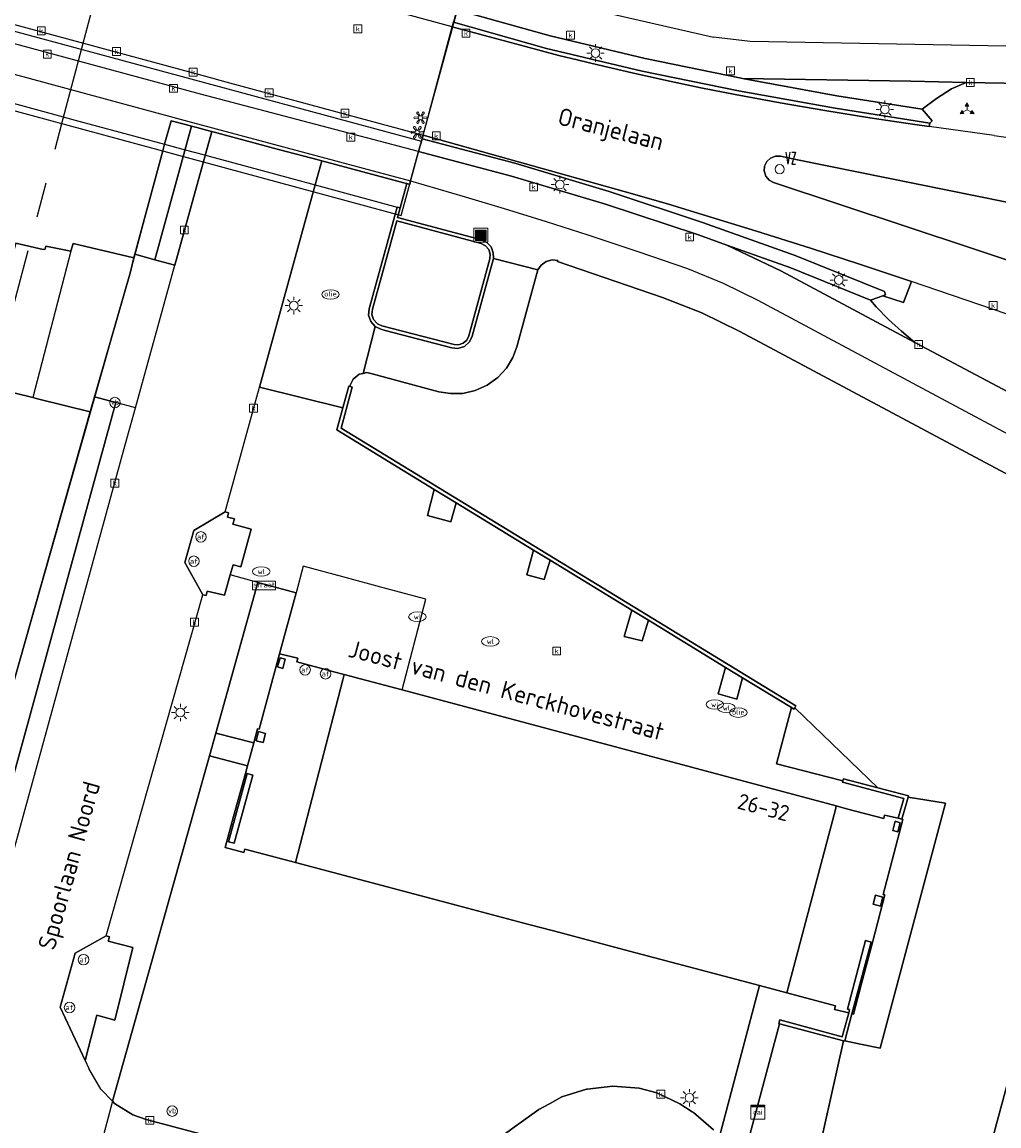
# Model space of a CAD drawing. Header units: metres. Extents: x 197147 to 199131, y 355511 to 356703.
# Tile 36 of 225: x 197454 to 197510, y 355943 to 356006. Entities that reach past the tile are written whole.
import ezdxf
from ezdxf.enums import TextEntityAlignment as Align

# ---------------------------------------------------------------- set-up
doc = ezdxf.new("R2010")
doc.units = ezdxf.units.M
doc.linetypes.add('AM-AS', pattern=[16, 10, -2, 2, -2])
for name, color, linetype in [('B-WE-AM-AS_SPOOR-G', 252, 'AM-AS'), ('B-WE-GK-KADEMUUR-GV', 252, 'Continuous'), ('B-WE-GR-BEPLANTING_CULTUUR_HEESTERS-GV', 252, 'Continuous'), ('B-WE-GR-GRAS-GV', 252, 'Continuous'), ('B-WE-GR-GROENVOORZIENING-GV', 252, 'Continuous'), ('B-WE-IE-MEUBILAIR_WEGMEUBILAIR-GV', 252, 'Continuous'), ('B-WE-IE-MEUBILAIR_WEGMEUBILAIR-S', 252, 'Continuous'), ('B-WE-IE-TERREINAFSCHEIDING_KUNSTMATIG_HEKWERK-G', 252, 'IE-TERREINAFSCHEIDING-KUNSTMATIG'), ('B-WE-IE-TERREINAFSCHEIDING_KUNSTMATIG_MUUR-G', 252, 'IE-TERREINAFSCHEIDING-KUNSTMATIG-DICHT'), ('B-WE-IE-TERREINAFSCHEIDING_KUNSTMATIG_MUUR-GV', 252, 'IE-TERREINAFSCHEIDING-KUNSTMATIG-DICHT'), ('B-WE-KL-DATA_CAI-S', 252, 'Continuous'), ('B-WE-KW-KUNSTWERK-GV', 252, 'Continuous'), ('B-WE-OG-BEBOUWING-GV', 252, 'Continuous'), ('B-WE-OG-BEBOUWING_HUISNUMMER-T18', 252, 'Continuous'), ('B-WE-OG-BEBOUWING_STRAATNAAM-T35', 252, 'Continuous'), ('B-WE-OG-TERREIN_ERF-GV', 252, 'Continuous'), ('B-WE-RI-HWA_KOLK-S', 253, 'Continuous'), ('B-WE-RI-VWA_AFSCHEIDER-S', 253, 'Continuous'), ('B-WE-VH-ONVERHARD-GV', 253, 'Continuous'), ('B-WE-VH-VERHARDING_ASFALT-GV', 253, 'Continuous'), ('B-WE-VH-VERHARDING_BETONSTRAATSTEEN-GV', 253, 'Continuous'), ('B-WE-VH-VERHARDING_GESLOTEN-GV', 253, 'Continuous'), ('B-WE-VH-VERHARDING_HALFVERHARDING-GV', 253, 'Continuous'), ('B-WE-VH-VERHARDING_OPEN-GV', 253, 'Continuous'), ('B-WE-VH-VERHARDING_STRAATBAKSTEEN-GV', 253, 'Continuous'), ('B-WE-VH-VERHARDING_TEGEL-GV', 253, 'Continuous')]:
    doc.layers.add(name, color=color, linetype=linetype)
doc.layers.add('verkeerszuil', color=253, linetype='Continuous', lineweight=0)
doc.styles.add('NLCS-ISO-M-T18', font='NLCS-ISO.ttf', dxfattribs={"height": 1.8})
doc.styles.add('NLCS-ISO-M200-T25', font='NLCS-ISO.ttf')
doc.styles.add('Style-simplex', font='simplex.shx')
doc.linetypes.add('IE-TERREINAFSCHEIDING-KUNSTMATIG', pattern='A,4,[82,NLCS.SHX,S=0.75,R=90,X=0,Y=0],4,-2', length=10)
doc.linetypes.add('IE-TERREINAFSCHEIDING-KUNSTMATIG-DICHT', pattern='A,8,-1,[82,NLCS.SHX,S=0.75,R=90,X=0,Y=0],-1', length=10)

# ---------------------------------------------------------------- blocks, each defined once
blk = doc.blocks.new('BGT-AFVALBAK-SO')
at = {"linetype": 'ByBlock', "lineweight": 18}
h = blk.add_hatch(color=0, dxfattribs=at)
h.dxf.hatch_style = 1
h.paths.add_polyline_path([(-1.5, -1.5), (1.5, -1.5), (1.5, 1.5), (-1.5, 1.5)])
at = {"color": 0, "linetype": 'ByBlock', "lineweight": 18}
for points in [[(-2, -2), (2, -2), (2, 2), (-2, 2)], [(-1.5, -1.5), (1.5, -1.5), (1.5, 1.5), (-1.5, 1.5)]]:
    blk.add_lwpolyline(points, close=True, dxfattribs=at)
blk = doc.blocks.new('BGT-WEGWIJZER-SO')
at = {"linetype": 'ByBlock', "lineweight": 18}
h = blk.add_hatch(color=0, dxfattribs=at)
h.dxf.hatch_style = 1
h.paths.add_polyline_path([(0.5, 1), (0, 2), (-0.5, 1)])
h = blk.add_hatch(color=0, dxfattribs=at)
h.dxf.hatch_style = 1
h.paths.add_polyline_path([(-1.38, -0.22), (-2, -1.15), (-0.88, -1.09)])
h = blk.add_hatch(color=0, dxfattribs=at)
h.dxf.hatch_style = 1
h.paths.add_polyline_path([(1.38, -0.22), (2, -1.15), (0.88, -1.09)])
at = {"color": 0, "linetype": 'ByBlock', "lineweight": 18}
for points in [[(-1.13, -0.65), (0, 0)], [(0, 1), (0, 0)], [(1.13, -0.65), (0, 0)]]:
    blk.add_lwpolyline(points, dxfattribs=at)
for points in [[(0.5, 1), (0, 2), (-0.5, 1)], [(-1.38, -0.22), (-2, -1.15), (-0.88, -1.09)], [(1.38, -0.22), (2, -1.15), (0.88, -1.09)]]:
    blk.add_lwpolyline(points, close=True, dxfattribs=at)
blk = doc.blocks.new('BGT-STRAATNAAMBORD-SO')
at = {"color": 0, "linetype": 'ByBlock', "lineweight": 18}
blk.add_lwpolyline([(-3.25, -1.25), (3.25, -1.25), (3.25, 1.25), (-3.25, 1.25)], close=True, dxfattribs=at)
at = {"color": 0, "linetype": 'ByBlock', "lineweight": 18, "style": 'NLCS-ISO-M-T18'}
blk.add_text('straat', height=1.5, dxfattribs=at).set_placement((0, 0.15), align=Align.MIDDLE_CENTER)
blk = doc.blocks.new('BGT-CAIKAST-SO')
at = {"color": 0, "linetype": 'ByBlock', "lineweight": 18}
for points in [[(-2, 2), (2, 2), (2, 1.68), (-2, 1.68)], [(-2, 1.52), (2, 1.52), (2, -2), (-2, -2)]]:
    blk.add_lwpolyline(points, close=True, dxfattribs=at)
at = {"color": 0, "linetype": 'ByBlock', "lineweight": 18, "style": 'NLCS-ISO-M-T18'}
blk.add_text('cai', height=1.5, dxfattribs=at).set_placement((0, 0), align=Align.MIDDLE_CENTER)
blk = doc.blocks.new('BGT-AFSLUITPAAL-SO')
at = {"color": 0, "linetype": 'ByBlock', "lineweight": 18}
blk.add_circle((0, 0), 1.5, dxfattribs=at)
at = {"color": 0, "linetype": 'ByBlock', "lineweight": 18, "style": 'NLCS-ISO-M-T18'}
blk.add_text('af', height=1.5, dxfattribs=at).set_placement((0, 0), align=Align.MIDDLE_CENTER)
blk = doc.blocks.new('BGT-LICHTMAST-SO')
at = {"color": 0, "linetype": 'ByBlock', "lineweight": 18}
for points in [[(-1.25, 0), (-2, 0)], [(-1.41, 1.41), (-0.88, 0.88)], [(0, 2), (0, 1.25)], [(0.88, 0.88), (1.41, 1.41)], [(2, 0), (1.25, 0)], [(-1.41, -1.41), (-0.88, -0.88)], [(0, -1.25), (0, -2)], [(0.88, -0.88), (1.41, -1.41)]]:
    blk.add_lwpolyline(points, dxfattribs=at)
blk.add_circle((0, 0), 1, dxfattribs=at)
blk = doc.blocks.new('BGT-VERKEERSBORDPAAL-SO')
at = {"color": 0, "linetype": 'ByBlock', "lineweight": 18}
blk.add_circle((0, 0), 1.5, dxfattribs=at)
at = {"color": 0, "linetype": 'ByBlock', "lineweight": 18, "style": 'NLCS-ISO-M-T18'}
blk.add_text('vb', height=1.5, dxfattribs=at).set_placement((0, 0.13), align=Align.MIDDLE_CENTER)
blk = doc.blocks.new('BGT-KOLK-SO')
at = {"color": 0, "linetype": 'ByBlock', "lineweight": 18}
blk.add_lwpolyline([(-0.045, -0.045), (0.045, -0.045), (0.045, 0.045), (-0.045, 0.045)], close=True, dxfattribs=at)
at = {"color": 0, "linetype": 'ByBlock', "lineweight": 18, "style": 'NLCS-ISO-M-T18'}
blk.add_text('k', height=0.06, dxfattribs=at).set_placement((0, 0), align=Align.MIDDLE_CENTER)
blk = doc.blocks.new('BGT-WATERLEIDINGPUT-SO')
at = {"color": 0, "linetype": 'ByBlock', "lineweight": 18}
blk.add_ellipse((0, 0), major_axis=(2.5, 0), ratio=0.54, dxfattribs=at)
at = {"color": 0, "linetype": 'ByBlock', "lineweight": 18, "style": 'NLCS-ISO-M-T18'}
blk.add_text('wl', height=1.5, dxfattribs=at).set_placement((0, 0), align=Align.MIDDLE_CENTER)
blk = doc.blocks.new('BGT-BENZINEPUT_OLIEPUT-SO')
at = {"color": 0, "linetype": 'ByBlock', "lineweight": 18}
blk.add_ellipse((0, 0), major_axis=(2.5, 0), ratio=0.54, dxfattribs=at)
at = {"color": 0, "linetype": 'ByBlock', "lineweight": 18, "style": 'NLCS-ISO-M-T18'}
blk.add_text('olie', height=1.5, dxfattribs=at).set_placement((0, 0.16), align=Align.MIDDLE_CENTER)
blk = doc.blocks.new('BGT-KUNSTWERK-SO')
at = {"color": 0, "linetype": 'ByBlock', "lineweight": 18, "flags": 128}
blk.add_lwpolyline([(0.27, -0.73, 0.700208), (-0.27, -0.73), (-0.56, -1.53, -1), (-1.05, -1.25), (-0.5, -0.6, 0.700208), (-0.77, -0.13), (-1.6, -0.28, -1), (-1.6, 0.28), (-0.77, 0.13, 0.700208), (-0.5, 0.6), (-1.05, 1.25, -1), (-0.56, 1.53), (-0.27, 0.73, 0.700208), (0.27, 0.73), (0.56, 1.53, -1), (1.05, 1.25), (0.5, 0.6, 0.700208), (0.77, 0.13), (1.6, 0.28, -1), (1.6, -0.28), (0.77, -0.13, 0.700208), (0.5, -0.6), (1.05, -1.25, -1), (0.56, -1.53)], format="xyb", close=True, dxfattribs=at)
blk = doc.blocks.new('S436')
at = {"layer": 'verkeerszuil', "linetype": 'Continuous', "lineweight": 0}
blk.add_circle((0, 0), 0.263, dxfattribs=at)
at = {"layer": 'verkeerszuil', "linetype": 'Continuous', "lineweight": 0, "style": 'Style-simplex', "width": 0.428569}
blk.add_text('vz', height=1.05, dxfattribs=at).set_placement((0.321, 0.284))

msp = doc.modelspace()

# ---------------------------------------------------------------- linework, layer by layer
at = {"layer": 'B-WE-AM-AS_SPOOR-G', "flags": 128}
for points in [[(197456.328, 356000.329), (197458.1, 356007.004), (197460.568, 356016.037)], [(197451.836, 355983.404), (197456.328, 356000.329)]]:
    msp.add_lwpolyline(points, dxfattribs=at)
at = {"layer": 'B-WE-GK-KADEMUUR-GV', "flags": 128}
msp.add_lwpolyline([(197494.327, 355993.384), (197497.971, 355992.084), (197502.528, 355990.248), (197503.229, 355990.486), (197503.382, 355990.538), (197503.326, 355990.733), (197498.23, 355992.784), (197492.93, 355994.679), (197487.597, 355996.454), (197482.205, 355998.058), (197476.908, 355999.463), (197476.871, 355999.327), (197476.712, 355998.736), (197482.018, 355997.321), (197487.387, 355995.721), (197492.7, 355993.965), (197494.327, 355993.384)], dxfattribs=at)
at = {"layer": 'B-WE-GR-BEPLANTING_CULTUUR_HEESTERS-GV', "flags": 128}
for points in [[(197460.497, 355992.871), (197461.634, 355992.553), (197463.742, 356000.177), (197463.385, 356000.273), (197462.566, 356000.491), (197462.202, 355999.15), (197462.097, 355998.764), (197460.497, 355992.871)], [(197475.46, 355994.773), (197474.068, 355989.717), (197474.045, 355989.428), (197474.144, 355989.129), (197474.354, 355988.895), (197474.616, 355988.771), (197478.736, 355987.707), (197478.993, 355987.69), (197479.257, 355987.778), (197479.465, 355987.963), (197479.578, 355988.194), (197480.788, 355992.6), (197480.809, 355992.864), (197480.72, 355993.137), (197480.53, 355993.352), (197480.292, 355993.468), (197475.46, 355994.773)], [(197514.428, 355978.106), (197495.073, 355988.458), (197492.895, 355989.512), (197490.64, 355990.388), (197484.649, 355992.442), (197484.67, 355992.51), (197484.34, 355992.544), (197483.996, 355992.454), (197483.709, 355992.245), (197483.527, 355991.967), (197482.33, 355987.58), (197482.099, 355986.957), (197481.734, 355986.354), (197481.239, 355985.813), (197480.632, 355985.374), (197479.949, 355985.069), (197479.232, 355984.911), (197478.528, 355984.897), (197477.873, 355985.009), (197474.129, 355986.005), (197473.746, 355986.098), (197473.539, 355986.054), (197473.319, 355986.007), (197472.979, 355985.731), (197472.811, 355985.375), (197472.793, 355985.305), (197472.921, 355985.27), (197472.282, 355982.921), (197498.264, 355967.051), (197498.199, 355966.944)], [(197446.416, 355937.097), (197459.415, 355984.383), (197458.194, 355984.715), (197457.952, 355983.861), (197453.093, 355966.699), (197436.119, 355908.349), (197435.819, 355907.32), (197435.722, 355906.985), (197435.628, 355906.661), (197439.028, 355906.163), (197439.115, 355906.151), (197439.169, 355906.566), (197439.371, 355907.981), (197439.436, 355908.443), (197439.637, 355909.897), (197439.945, 355911.937), (197440.276, 355913.809), (197440.647, 355915.938), (197441.155, 355917.957), (197446.416, 355937.097)], [(197500.949, 355962.779), (197500.979, 355962.894), (197502.941, 355962.381), (197498.199, 355966.944), (197498.155, 355966.872), (197498.009, 355966.961), (197497.16, 355963.753), (197500.949, 355962.779)], [(197506.89, 355932.684), (197515.249, 355963.59)], [(197502.941, 355962.381), (197504.698, 355961.922), (197504.678, 355961.85), (197506.807, 355961.508), (197503.09, 355947.5), (197501.957, 355947.73), (197501.058, 355947.913), (197501.055, 355947.903), (197500.99, 355947.92), (197499.223, 355939.989)]]:
    msp.add_lwpolyline(points, dxfattribs=at)
at = {"layer": 'B-WE-GR-GRAS-GV', "flags": 128}
for points in [[(197473.539, 355986.054), (197474.234, 355988.73), (197474.231, 355988.731), (197473.973, 355989.019), (197473.852, 355989.386), (197473.88, 355989.742), (197475.484, 355995.56), (197475.663, 355995.511), (197476.045, 355996.898), (197475.866, 355996.946), (197471.186, 355998.193), (197470.809, 355996.823), (197467.63, 355985.271), (197472.38, 355984.084), (197472.718, 355985.325), (197472.793, 355985.305), (197472.811, 355985.375), (197472.979, 355985.731), (197473.319, 355986.007), (197473.539, 355986.054)], [(197482.654, 355954.668), (197478.942, 355955.653), (197469.681, 355958.11), (197466.787, 355958.878), (197466.731, 355958.675), (197465.658, 355958.96), (197466.143, 355960.735), (197466.814, 355963.195), (197466.933, 355963.629), (197464.77, 355964.196), (197459.229, 355944.467), (197459.343, 355944.348), (197460.386, 355943.697), (197461.14, 355943.432), (197474.858, 355939.793)], [(197493.891, 355942.378), (197496.19, 355951.076), (197488.483, 355953.121), (197484.775, 355954.105), (197482.654, 355954.668)], [(197480.498, 355941.763), (197482.307, 355943.081), (197483.574, 355944.004), (197484.182, 355944.329), (197484.9, 355944.713), (197486.308, 355945.15), (197486.34, 355945.16), (197487.815, 355945.337), (197489.308, 355945.21), (197490.33, 355944.944), (197491.634, 355944.311), (197492.341, 355943.862), (197492.409, 355943.818), (197493.556, 355942.832)]]:
    msp.add_lwpolyline(points, dxfattribs=at)
at = {"layer": 'B-WE-GR-GROENVOORZIENING-GV', "flags": 128}
for points in [[(197468.761, 355970.038), (197469.71, 355973.522), (197467.535, 355974.112), (197465.136, 355965.507), (197467.291, 355964.944), (197467.512, 355965.752), (197467.609, 355965.726), (197468.761, 355970.038)], [(197504.319, 355960.584), (197504.384, 355960.569), (197503.258, 355956.28), (197503.355, 355956.255), (197502.66, 355953.611), (197502.005, 355951.116), (197501.566, 355949.445), (197501.471, 355949.468), (197501.058, 355947.913), (197501.957, 355947.73), (197503.09, 355947.5), (197506.807, 355961.508), (197504.678, 355961.85), (197504.597, 355961.566), (197504.319, 355960.584)], [(197499.223, 355939.989), (197500.99, 355947.92), (197497.339, 355948.891), (197495.051, 355940.341), (197495.153, 355940.121), (197495.427, 355938.672), (197495.413, 355937.113), (197495.403, 355937.042), (197495.214, 355935.652), (197494.919, 355934.806), (197494.71, 355934.207), (197494.311, 355933.599), (197494.62, 355933.496), (197493.176, 355928.209), (197493.91, 355928.013), (197493.947, 355928.142), (197496.236, 355927.531), (197499.014, 355939.052), (197499.223, 355939.989)]]:
    msp.add_lwpolyline(points, dxfattribs=at)
at = {"layer": 'B-WE-IE-MEUBILAIR_WEGMEUBILAIR-GV', "flags": 128}
for points in [[(197477.598, 355979.428), (197477.22, 355977.943), (197478.555, 355977.579), (197478.862, 355978.656), (197477.598, 355979.428)], [(197465.955, 355974.549), (197466.122, 355975.12), (197466.564, 355975.01), (197467.148, 355977.151), (197466.091, 355977.442), (197466.187, 355977.743), (197465.785, 355977.849), (197465.849, 355978.083), (197465.667, 355978.139), (197463.871, 355977.085), (197463.358, 355975.246), (197464.375, 355973.403), (197464.579, 355973.367), (197464.629, 355973.61), (197465.617, 355973.388), (197465.955, 355974.549)], [(197483.276, 355975.96), (197482.887, 355974.538), (197483.894, 355974.282), (197484.221, 355975.383), (197483.276, 355975.96)], [(197488.892, 355972.53), (197488.465, 355971.022), (197489.478, 355970.766), (197489.848, 355971.946), (197488.892, 355972.53)], [(197495.218, 355968.666), (197494.254, 355969.255), (197493.821, 355967.742), (197494.895, 355967.441), (197495.218, 355968.666)], [(197457.657, 355946.804), (197458.322, 355949.386), (197459.347, 355949.097), (197460.389, 355953.252), (197458.983, 355953.612), (197459.05, 355953.866), (197458.869, 355953.923), (197457.081, 355952.924), (197456.23, 355949.845), (197457.657, 355946.804)]]:
    msp.add_lwpolyline(points, dxfattribs=at)
at = {"layer": 'B-WE-IE-TERREINAFSCHEIDING_KUNSTMATIG_HEKWERK-G', "flags": 128}
msp.add_lwpolyline([(197432.783, 355899.1), (197434.359, 355905.185), (197435.383, 355905.82), (197453.106, 355966.743), (197460.249, 355991.852), (197462.097, 355998.764)], dxfattribs=at)
at = {"layer": 'B-WE-IE-TERREINAFSCHEIDING_KUNSTMATIG_MUUR-G', "ltscale": 0.2, "flags": 128}
msp.add_lwpolyline([(197374.792, 356026.917), (197476.871, 355999.327)], dxfattribs=at)
at = {"layer": 'B-WE-IE-TERREINAFSCHEIDING_KUNSTMATIG_MUUR-GV', "ltscale": 0.2, "flags": 128}
for points in [[(197505.489, 356001.156), (197500.612, 356001.91), (197495.221, 356002.908), (197495.141, 356002.923), (197489.654, 356004.051), (197484.23, 356005.334), (197478.899, 356006.824), (197478.713, 356006.136), (197478.709, 356006.121), (197484.019, 356004.627), (197489.485, 356003.329), (197494.99, 356002.199), (197500.508, 356001.203), (197505.913, 356000.357), (197506.057, 356000.483), (197505.489, 356001.156)], [(197474.8, 355988.514), (197478.604, 355987.524), (197478.957, 355987.481), (197479.33, 355987.593), (197479.62, 355987.852), (197479.768, 355988.176), (197480.981, 355992.611), (197480.98, 355992.946), (197480.849, 355993.28), (197480.602, 355993.541), (197480.299, 355993.683), (197475.513, 355994.964), (197475.663, 355995.511), (197475.484, 355995.56), (197473.88, 355989.742), (197473.852, 355989.386), (197473.973, 355989.019), (197474.231, 355988.731), (197474.234, 355988.73), (197474.553, 355988.578), (197474.8, 355988.514)], [(197475.46, 355994.773), (197480.292, 355993.468), (197480.53, 355993.352), (197480.72, 355993.137), (197480.809, 355992.864), (197480.788, 355992.6), (197479.578, 355988.194), (197479.465, 355987.963), (197479.257, 355987.778), (197478.993, 355987.69), (197478.736, 355987.707), (197474.616, 355988.771), (197474.354, 355988.895), (197474.144, 355989.129), (197474.045, 355989.428), (197474.068, 355989.717), (197475.46, 355994.773)], [(197494.254, 355969.255), (197495.218, 355968.666), (197498.009, 355966.961), (197498.155, 355966.872), (197498.199, 355966.944), (197498.264, 355967.051), (197472.282, 355982.921), (197472.921, 355985.27), (197472.793, 355985.305), (197472.718, 355985.325), (197472.38, 355984.084), (197472.038, 355982.824), (197477.598, 355979.428), (197478.862, 355978.656), (197483.276, 355975.96), (197484.221, 355975.383), (197488.892, 355972.53), (197489.848, 355971.946), (197494.254, 355969.255)], [(197502.941, 355962.381), (197500.979, 355962.894), (197500.949, 355962.779), (197500.926, 355962.691), (197504.438, 355961.773), (197504.115, 355960.633), (197504.319, 355960.584), (197504.597, 355961.566), (197504.678, 355961.85), (197504.698, 355961.922), (197502.941, 355962.381)], [(197497.339, 355948.891), (197500.99, 355947.92), (197501.055, 355947.903), (197501.058, 355947.913), (197501.471, 355949.468), (197502.559, 355953.566), (197502.25, 355953.648), (197501.212, 355949.733), (197501.339, 355949.709), (197501.285, 355949.514), (197500.905, 355948.154), (197497.34, 355949.113), (197497.286, 355948.905), (197497.339, 355948.891)]]:
    msp.add_lwpolyline(points, dxfattribs=at)
at = {"layer": 'B-WE-KW-KUNSTWERK-GV', "flags": 128}
for points in [[(197385.965, 356035.815), (197385.135, 356036.035), (197377.632, 356038.024), (197373.474, 356022.809), (197380.975, 356020.774), (197382.297, 356020.416), (197475.714, 355995.069), (197480.034, 356010.876), (197385.965, 356035.815)], [(197450.933, 356002.196), (197455.645, 356000.922), (197457.093, 356000.531), (197462.202, 355999.15), (197463.371, 355998.834), (197464.476, 355998.535), (197464.528, 355998.521), (197470.809, 355996.823), (197475.484, 355995.56), (197475.663, 355995.511), (197476.045, 355996.898), (197476.203, 355996.856), (197476.256, 355997.052), (197476.712, 355998.736), (197476.871, 355999.327), (197476.908, 355999.463), (197476.963, 355999.665), (197478.638, 356005.858), (197478.709, 356006.121), (197478.713, 356006.136)]]:
    msp.add_lwpolyline(points, dxfattribs=at)
at = {"layer": 'B-WE-OG-BEBOUWING-GV', "flags": 128}
for points in [[(197468.658, 355969.281), (197468.947, 355969.201), (197469.094, 355969.72), (197468.805, 355969.802), (197468.658, 355969.281)], [(197472.374, 355968.544), (197469.681, 355958.11), (197478.942, 355955.653), (197482.654, 355954.668), (197484.775, 355954.105), (197488.483, 355953.121), (197496.19, 355951.076), (197497.754, 355950.661), (197500.523, 355961.136), (197500.577, 355961.339), (197475.775, 355967.966), (197473.391, 355968.604), (197472.454, 355968.854), (197472.374, 355968.544)], [(197467.833, 355964.964), (197467.967, 355965.486), (197467.56, 355965.59), (197467.426, 355965.068), (197467.833, 355964.964)], [(197465.859, 355959.293), (197466.177, 355959.206), (197467.235, 355963.101), (197466.917, 355963.187), (197465.859, 355959.293)], [(197503.796, 355959.942), (197504.085, 355959.862), (197504.232, 355960.382), (197503.943, 355960.463), (197503.796, 355959.942)], [(197503.097, 355955.615), (197503.231, 355956.137), (197502.824, 355956.241), (197502.69, 355955.719), (197503.097, 355955.615)]]:
    msp.add_lwpolyline(points, dxfattribs=at)
at = {"layer": 'B-WE-OG-TERREIN_ERF-GV', "flags": 128}
for points in [[(197466.933, 355963.629), (197466.814, 355963.195), (197466.143, 355960.735), (197465.658, 355958.96), (197466.731, 355958.675), (197466.787, 355958.878), (197469.681, 355958.11), (197472.374, 355968.544), (197472.454, 355968.854), (197471.874, 355969.009), (197471.024, 355969.235), (197469.758, 355969.573), (197469.809, 355969.783), (197468.761, 355970.038), (197467.609, 355965.726), (197467.512, 355965.752), (197467.291, 355964.944), (197466.933, 355963.629)], [(197468.658, 355969.281), (197468.805, 355969.802), (197469.094, 355969.72), (197468.947, 355969.201), (197468.658, 355969.281)], [(197467.833, 355964.964), (197467.426, 355965.068), (197467.56, 355965.59), (197467.967, 355965.486), (197467.833, 355964.964)], [(197465.859, 355959.293), (197466.917, 355963.187), (197467.235, 355963.101), (197466.177, 355959.206), (197465.859, 355959.293)], [(197502.66, 355953.611), (197503.355, 355956.255), (197503.258, 355956.28), (197504.384, 355960.569), (197504.319, 355960.584), (197504.115, 355960.633), (197503.331, 355960.82), (197503.282, 355960.616), (197501.158, 355961.184), (197500.577, 355961.339), (197500.523, 355961.136), (197497.754, 355950.661), (197500.534, 355949.923), (197500.478, 355949.712), (197501.285, 355949.514), (197501.339, 355949.709), (197501.212, 355949.733), (197502.25, 355953.648), (197502.559, 355953.566), (197501.471, 355949.468), (197501.566, 355949.445), (197502.005, 355951.116), (197502.66, 355953.611)], [(197503.796, 355959.942), (197503.943, 355960.463), (197504.232, 355960.382), (197504.085, 355959.862), (197503.796, 355959.942)], [(197503.097, 355955.615), (197502.69, 355955.719), (197502.824, 355956.241), (197503.231, 355956.137), (197503.097, 355955.615)]]:
    msp.add_lwpolyline(points, dxfattribs=at)
at = {"layer": 'B-WE-VH-ONVERHARD-GV', "flags": 128}
for points in [[(197478.862, 355978.656), (197477.598, 355979.428), (197477.22, 355977.943), (197478.555, 355977.579), (197478.862, 355978.656)], [(197464.375, 355973.403), (197464.579, 355973.367), (197464.629, 355973.61), (197465.617, 355973.388), (197465.955, 355974.549), (197466.122, 355975.12), (197466.564, 355975.01), (197467.148, 355977.151), (197466.091, 355977.442), (197466.187, 355977.743), (197465.785, 355977.849), (197465.849, 355978.083), (197465.667, 355978.139), (197463.871, 355977.085), (197463.358, 355975.246), (197464.375, 355973.403)], [(197484.221, 355975.383), (197483.276, 355975.96), (197482.887, 355974.538), (197483.894, 355974.282), (197484.221, 355975.383)], [(197489.848, 355971.946), (197488.892, 355972.53), (197488.465, 355971.022), (197489.478, 355970.766), (197489.848, 355971.946)], [(197495.218, 355968.666), (197494.254, 355969.255), (197493.821, 355967.742), (197494.895, 355967.441), (197495.218, 355968.666)], [(197457.657, 355946.804), (197458.322, 355949.386), (197459.347, 355949.097), (197460.389, 355953.252), (197458.983, 355953.612), (197459.05, 355953.866), (197458.869, 355953.923), (197457.081, 355952.924), (197456.23, 355949.845), (197457.657, 355946.804)]]:
    msp.add_lwpolyline(points, dxfattribs=at)
at = {"layer": 'B-WE-VH-VERHARDING_ASFALT-GV', "flags": 128}
for points in [[(197374.892, 356027.296), (197464.532, 356003.031), (197465.689, 356002.717), (197471.964, 356001.019), (197476.963, 355999.665), (197478.638, 356005.858), (197473.666, 356007.202), (197467.397, 356008.898), (197466.241, 356009.21), (197376.523, 356033.472), (197374.892, 356027.296)], [(197509.594, 355999.654), (197505.887, 356000.167), (197505.057, 356000.282), (197502.486, 356000.657), (197499.92, 356001.069), (197497.359, 356001.513), (197494.804, 356001.985), (197492.833, 356002.374), (197490.866, 356002.789), (197488.905, 356003.225), (197486.947, 356003.677), (197485.838, 356003.944), (197484.732, 356004.224), (197482.526, 356004.807), (197478.638, 356005.858)], [(197509.594, 355999.654), (197516.763, 355998.626), (197518.188, 355998.457), (197519.618, 355998.349), (197520.379, 355998.332), (197521.143, 355998.344), (197522.216, 356002.406), (197520.988, 356002.443), (197508.002, 356002.667), (197507.161, 356002.32), (197506.297, 356001.771), (197505.489, 356001.156), (197506.057, 356000.483), (197505.913, 356000.357), (197505.887, 356000.167)], [(197476.963, 355999.665), (197485.208, 355997.358), (197489.068, 355996.269), (197490.995, 355995.715), (197492.917, 355995.141), (197496.012, 355994.188), (197499.1, 355993.213), (197501.955, 355992.286), (197504.863, 355991.311)], [(197518.88, 355990.008), (197517.426, 355990.278), (197515.997, 355990.656), (197496.987, 355996.959), (197496.739, 355997.095), (197496.546, 355997.329), (197496.457, 355997.62), (197496.48, 355997.902), (197496.602, 355998.156), (197496.825, 355998.362), (197497.111, 355998.467), (197497.393, 355998.46), (197498.366, 355998.255), (197517.006, 355994.489), (197518.458, 355994.134), (197519.849, 355993.587)], [(197505.14, 355987.784), (197515.646, 355982.196), (197516.546, 355981.708), (197518.023, 355986.811), (197504.863, 355991.311), (197504.406, 355990.103), (197503.229, 355990.486), (197502.528, 355990.248), (197502.85, 355989.863), (197503.55, 355989.14), (197504.292, 355988.467), (197505.063, 355987.825), (197505.14, 355987.784)]]:
    msp.add_lwpolyline(points, dxfattribs=at)
at = {"layer": 'B-WE-VH-VERHARDING_BETONSTRAATSTEEN-GV', "flags": 128}
for points in [[(197457.657, 355946.804), (197456.23, 355949.845), (197457.081, 355952.924), (197458.869, 355953.923), (197464.375, 355973.403), (197463.358, 355975.246), (197463.871, 355977.085), (197465.667, 355978.139), (197467.63, 355985.271), (197470.809, 355996.823), (197471.186, 355998.193), (197471.04, 355998.232), (197468.715, 355998.852), (197464.901, 355999.869), (197462.789, 355992.23)], [(197519.849, 355993.587), (197518.458, 355994.134), (197517.006, 355994.489), (197498.366, 355998.255), (197497.393, 355998.46), (197497.111, 355998.467), (197496.825, 355998.362), (197496.602, 355998.156), (197496.48, 355997.902), (197496.457, 355997.62), (197496.546, 355997.329), (197496.739, 355997.095), (197496.987, 355996.959), (197515.997, 355990.656), (197517.426, 355990.278), (197518.88, 355990.008), (197519.849, 355993.587)], [(197460.536, 355984.079), (197462.789, 355992.23), (197461.634, 355992.553), (197460.497, 355992.871), (197460.437, 355992.65), (197460.249, 355991.852), (197458.36, 355985.303), (197458.194, 355984.715), (197459.415, 355984.383)], [(197475.775, 355967.966), (197500.577, 355961.339), (197501.158, 355961.184), (197503.282, 355960.616), (197503.331, 355960.82), (197504.115, 355960.633), (197504.438, 355961.773), (197500.926, 355962.691), (197500.949, 355962.779), (197497.16, 355963.753), (197498.009, 355966.961), (197495.218, 355968.666), (197494.895, 355967.441), (197493.821, 355967.742), (197494.254, 355969.255), (197489.848, 355971.946), (197489.478, 355970.766), (197488.465, 355971.022), (197488.892, 355972.53), (197484.221, 355975.383), (197483.894, 355974.282), (197482.887, 355974.538), (197483.276, 355975.96), (197478.862, 355978.656), (197478.555, 355977.579), (197477.22, 355977.943), (197477.598, 355979.428), (197472.038, 355982.824), (197472.38, 355984.084), (197467.63, 355985.271)], [(197447.537, 355936.788), (197459.952, 355981.968), (197460.536, 355984.079), (197459.415, 355984.383), (197446.416, 355937.097), (197447.423, 355936.82), (197447.537, 355936.788)], [(197465.667, 355978.139), (197465.849, 355978.083), (197465.785, 355977.849), (197466.187, 355977.743), (197466.091, 355977.442), (197467.148, 355977.151), (197466.564, 355975.01), (197466.122, 355975.12), (197465.955, 355974.549)], [(197472.39, 355974.423), (197470.122, 355975.033), (197469.71, 355973.522), (197468.761, 355970.038), (197469.809, 355969.783), (197469.758, 355969.573), (197471.024, 355969.235), (197471.874, 355969.009), (197472.454, 355968.854), (197473.391, 355968.604), (197475.775, 355967.966), (197477.133, 355973.147), (197474.756, 355973.786), (197472.39, 355974.423)], [(197459.229, 355944.467), (197464.77, 355964.196), (197465.136, 355965.507), (197467.535, 355974.112), (197465.955, 355974.549), (197465.617, 355973.388), (197464.629, 355973.61), (197464.579, 355973.367), (197464.375, 355973.403)], [(197467.535, 355974.112), (197469.71, 355973.522)], [(197458.869, 355953.923), (197459.05, 355953.866), (197458.983, 355953.612), (197460.389, 355953.252), (197459.347, 355949.097), (197458.322, 355949.386), (197457.657, 355946.804), (197457.872, 355946.347)], [(197459.229, 355944.467), (197458.56, 355945.166), (197457.872, 355946.347)], [(197493.556, 355942.832), (197492.409, 355943.818), (197492.341, 355943.862), (197491.634, 355944.311), (197490.33, 355944.944), (197489.308, 355945.21), (197487.815, 355945.337), (197486.34, 355945.16), (197486.308, 355945.15), (197484.9, 355944.713), (197484.182, 355944.329), (197483.574, 355944.004), (197482.307, 355943.081), (197480.498, 355941.763)], [(197474.858, 355939.793), (197461.14, 355943.432), (197460.386, 355943.697), (197459.343, 355944.348), (197459.229, 355944.467), (197457.676, 355938.663)]]:
    msp.add_lwpolyline(points, dxfattribs=at)
at = {"layer": 'B-WE-VH-VERHARDING_GESLOTEN-GV', "flags": 128}
for points in [[(197456.845, 355993.041), (197455.42, 355993.318), (197455.377, 355993.15), (197455.268, 355993.125), (197453.707, 355993.497), (197451.554, 355985.445), (197454.678, 355984.676)], [(197460.437, 355992.65), (197456.984, 355993.474), (197456.845, 355993.041), (197454.678, 355984.676), (197455.02, 355984.591), (197457.952, 355983.861), (197458.194, 355984.715), (197458.36, 355985.303), (197460.249, 355991.852), (197460.437, 355992.65)]]:
    msp.add_lwpolyline(points, dxfattribs=at)
at = {"layer": 'B-WE-VH-VERHARDING_HALFVERHARDING-GV', "flags": 128}
for points in [[(197453.707, 355993.497), (197455.268, 355993.125), (197455.377, 355993.15), (197455.42, 355993.318), (197456.845, 355993.041), (197456.984, 355993.474), (197460.437, 355992.65), (197460.497, 355992.871), (197462.097, 355998.764), (197462.202, 355999.15), (197462.566, 356000.491), (197463.385, 356000.273), (197463.742, 356000.177), (197464.038, 356000.099), (197464.806, 355999.894), (197464.901, 355999.869), (197468.715, 355998.852), (197471.04, 355998.232), (197471.186, 355998.193), (197475.866, 355996.946), (197476.045, 355996.898), (197476.203, 355996.856), (197476.256, 355997.052), (197476.712, 355998.736), (197476.871, 355999.327), (197476.908, 355999.463), (197476.963, 355999.665), (197478.638, 356005.858), (197478.709, 356006.121), (197478.713, 356006.136)], [(197436.119, 355908.349), (197453.093, 355966.699), (197457.952, 355983.861), (197455.02, 355984.591), (197454.678, 355984.676), (197451.554, 355985.445), (197443.568, 355962.802), (197437.722, 355947.433), (197432.043, 355929.595)]]:
    msp.add_lwpolyline(points, dxfattribs=at)
at = {"layer": 'B-WE-VH-VERHARDING_OPEN-GV', "flags": 128}
for points in [[(197505.887, 356000.167), (197505.913, 356000.357), (197500.508, 356001.203), (197494.99, 356002.199), (197489.485, 356003.329), (197484.019, 356004.627), (197478.709, 356006.121), (197478.638, 356005.858), (197482.526, 356004.807), (197484.732, 356004.224), (197485.838, 356003.944), (197486.947, 356003.677), (197488.905, 356003.225), (197490.866, 356002.789), (197492.833, 356002.374), (197494.804, 356001.985), (197497.359, 356001.513), (197499.92, 356001.069), (197502.486, 356000.657), (197505.057, 356000.282), (197505.887, 356000.167)], [(197476.908, 355999.463), (197482.205, 355998.058), (197487.597, 355996.454), (197492.93, 355994.679), (197498.23, 355992.784), (197503.326, 355990.733), (197503.382, 355990.538), (197503.229, 355990.486), (197504.406, 355990.103), (197504.863, 355991.311), (197501.955, 355992.286), (197499.1, 355993.213), (197496.012, 355994.188), (197492.917, 355995.141), (197490.995, 355995.715), (197489.068, 355996.269), (197485.208, 355997.358), (197476.963, 355999.665), (197476.908, 355999.463)], [(197474.234, 355988.73), (197473.539, 355986.054), (197473.746, 355986.098), (197474.129, 355986.005), (197477.873, 355985.009), (197478.528, 355984.897), (197479.232, 355984.911), (197479.949, 355985.069), (197480.632, 355985.374), (197481.239, 355985.813), (197481.734, 355986.354), (197482.099, 355986.957), (197482.33, 355987.58), (197483.527, 355991.967), (197480.981, 355992.611), (197479.768, 355988.176), (197479.62, 355987.852), (197479.33, 355987.593), (197478.957, 355987.481), (197478.604, 355987.524), (197474.8, 355988.514), (197474.553, 355988.578), (197474.234, 355988.73)], [(197464.77, 355964.196), (197466.933, 355963.629), (197467.291, 355964.944), (197465.136, 355965.507), (197464.77, 355964.196)], [(197496.19, 355951.076), (197493.891, 355942.378), (197493.897, 355942.37), (197494.467, 355941.597), (197495.051, 355940.341), (197497.339, 355948.891), (197497.286, 355948.905), (197497.34, 355949.113), (197500.905, 355948.154), (197501.285, 355949.514), (197500.478, 355949.712), (197500.534, 355949.923), (197497.754, 355950.661), (197496.19, 355951.076)]]:
    msp.add_lwpolyline(points, dxfattribs=at)
at = {"layer": 'B-WE-VH-VERHARDING_STRAATBAKSTEEN-GV', "flags": 128}
for points in [[(197505.489, 356001.156), (197506.297, 356001.771), (197507.161, 356002.32), (197508.002, 356002.667), (197504.841, 356002.743), (197495.221, 356002.908), (197500.612, 356001.91), (197505.489, 356001.156)], [(197502.528, 355990.248), (197497.971, 355992.084), (197494.327, 355993.384), (197497.413, 355991.913), (197505.063, 355987.825), (197504.292, 355988.467), (197503.55, 355989.14), (197502.85, 355989.863), (197502.528, 355990.248)]]:
    msp.add_lwpolyline(points, dxfattribs=at)
at = {"layer": 'B-WE-VH-VERHARDING_TEGEL-GV', "flags": 128}
for points in [[(197374.204, 356024.69), (197375.321, 356024.388), (197463.801, 356000.385), (197476.256, 355997.052), (197476.712, 355998.736), (197464.248, 356002.006), (197375.748, 356025.993), (197374.628, 356026.296), (197374.204, 356024.69)], [(197492.767, 356007.541), (197492.16, 356007.673), (197488.966, 356008.367), (197488.984, 356008.488), (197488.655, 356008.663), (197488.404, 356008.984), (197488.313, 356009.381), (197488.384, 356009.747), (197485.908, 356010.35), (197485.754, 356010.014), (197485.457, 356009.743), (197485.075, 356009.616), (197484.706, 356009.647), (197479.923, 356010.989), (197479.775, 356010.452), (197479.279, 356008.649), (197479.385, 356008.621), (197486.403, 356006.896), (197493.553, 356005.257)], [(197478.899, 356006.824), (197484.23, 356005.334), (197489.654, 356004.051), (197495.141, 356002.923), (197495.221, 356002.908), (197504.841, 356002.743), (197508.002, 356002.667), (197520.988, 356002.443), (197522.216, 356002.406)], [(197524.125, 356001.888), (197526.28, 356006.914), (197526.008, 356006.365), (197525.969, 356006.253), (197525.227, 356005.402), (197524.252, 356004.796), (197523.053, 356004.518), (197522.656, 356004.525), (197519.687, 356004.579), (197495.646, 356005.02), (197493.553, 356005.257)], [(197450.933, 356002.196), (197455.645, 356000.922), (197457.093, 356000.531), (197462.202, 355999.15), (197463.371, 355998.834), (197464.476, 355998.535), (197464.528, 355998.521), (197470.809, 355996.823), (197475.484, 355995.56), (197475.663, 355995.511)], [(197464.038, 356000.099), (197463.742, 356000.177), (197461.634, 355992.553), (197462.789, 355992.23), (197464.901, 355999.869), (197464.806, 355999.894), (197464.038, 356000.099)], [(197516.546, 355981.708), (197515.646, 355982.196), (197505.14, 355987.784), (197505.063, 355987.825), (197497.413, 355991.913), (197494.327, 355993.384), (197492.7, 355993.965), (197487.387, 355995.721), (197482.018, 355997.321), (197476.712, 355998.736)], [(197476.256, 355997.052), (197476.203, 355996.856), (197476.045, 355996.898), (197475.663, 355995.511), (197475.513, 355994.964), (197480.299, 355993.683), (197480.602, 355993.541), (197480.849, 355993.28), (197480.98, 355992.946), (197480.981, 355992.611), (197483.527, 355991.967), (197483.709, 355992.245), (197483.996, 355992.454), (197484.34, 355992.544), (197484.67, 355992.51), (197484.649, 355992.442), (197490.64, 355990.388), (197492.895, 355989.512), (197495.073, 355988.458), (197514.428, 355978.106), (197515.194, 355977.281), (197515.766, 355976.275)], [(197476.256, 355997.052), (197479.363, 355996.141), (197481.599, 355995.473), (197483.99, 355994.733), (197486.374, 355993.968), (197489.232, 355993.026), (197492.082, 355992.058), (197494.12, 355991.212), (197496.1, 355990.238), (197505.489, 355985.205), (197514.781, 355980.241), (197515.54, 355979.765), (197516.245, 355979.167), (197516.87, 355978.457), (197517.389, 355977.655)], [(197517.389, 355977.655), (197515.766, 355976.275), (197516.088, 355975.164), (197516.11, 355974.467), (197516.24, 355974.462), (197515.638, 355965.537), (197515.489, 355964.559), (197515.249, 355963.59), (197506.89, 355932.684), (197477.08, 355821.229), (197476.848, 355821.198), (197476.801, 355817.99), (197477.542, 355818.266), (197478.13, 355818.794), (197478.471, 355819.486)]]:
    msp.add_lwpolyline(points, dxfattribs=at)

# ---------------------------------------------------------------- block references
at = {"layer": 'B-WE-IE-MEUBILAIR_WEGMEUBILAIR-S'}
for name, p, xscale, yscale, zscale in [('BGT-LICHTMAST-SO', (197486.821, 356004.359), 0.25, 0.25, 0.25), ('BGT-LICHTMAST-SO', (197503.353, 356001.14), 0.25, 0.25, 0.25), ('BGT-WEGWIJZER-SO', (197508.045, 356001.121), 0.2, 0.2, 0.2), ('BGT-KUNSTWERK-SO', (197476.819, 356000.662), 0.2, 0.2, 0.2), ('BGT-KUNSTWERK-SO', (197476.639, 355999.828), 0.2, 0.2, 0.2), ('BGT-LICHTMAST-SO', (197484.786, 355996.843), 0.25, 0.25, 0.25), ('BGT-AFVALBAK-SO', (197480.269, 355993.948), 0.2, 0.2, 0.2), ('BGT-LICHTMAST-SO', (197500.719, 355991.39), 0.25, 0.25, 0.25), ('BGT-LICHTMAST-SO', (197469.583, 355989.925), 0.25, 0.25, 0.25), ('BGT-VERKEERSBORDPAAL-SO', (197459.362, 355984.388), 0.2, 0.2, 0.2), ('BGT-AFSLUITPAAL-SO', (197464.275, 355976.716), 0.2, 0.2, 0.2), ('BGT-AFSLUITPAAL-SO', (197463.875, 355975.325), 0.2, 0.2, 0.2), ('BGT-WATERLEIDINGPUT-SO', (197467.722, 355974.736), 0.2, 0.2, 0.2), ('BGT-STRAATNAAMBORD-SO', (197467.879, 355973.942), 0.2, 0.2, 0.2), ('BGT-WATERLEIDINGPUT-SO', (197476.643, 355972.154), 0.2, 0.2, 0.2), ('BGT-WATERLEIDINGPUT-SO', (197480.809, 355970.743), 0.2, 0.2, 0.2), ('BGT-AFSLUITPAAL-SO', (197470.228, 355969.116), 0.2, 0.2, 0.2), ('BGT-AFSLUITPAAL-SO', (197471.395, 355968.893), 0.2, 0.2, 0.2), ('BGT-LICHTMAST-SO', (197463.1, 355966.676), 0.25, 0.25, 0.25), ('BGT-WATERLEIDINGPUT-SO', (197493.633, 355967.137), 0.2, 0.2, 0.2), ('BGT-WATERLEIDINGPUT-SO', (197494.294, 355966.946), 0.2, 0.2, 0.2), ('BGT-AFSLUITPAAL-SO', (197457.567, 355952.555), 0.2, 0.2, 0.2), ('BGT-AFSLUITPAAL-SO', (197456.767, 355949.824), 0.2, 0.2, 0.2), ('BGT-LICHTMAST-SO', (197492.182, 355944.667), 0.25, 0.25, 0.25), ('BGT-VERKEERSBORDPAAL-SO', (197462.634, 355943.901), 0.2, 0.2, 0.2)]:
    msp.add_blockref(name, p, dxfattribs=dict(at, xscale=xscale, yscale=yscale, zscale=zscale))
at = {"layer": 'B-WE-KL-DATA_CAI-S', "xscale": 0.2, "yscale": 0.2, "zscale": 0.2}
msp.add_blockref('BGT-CAIKAST-SO', (197496.097, 355943.844), dxfattribs=at)
at = {"layer": 'B-WE-RI-HWA_KOLK-S', "xscale": 5, "yscale": 5, "zscale": 5}
for p in [(197455.155, 356005.629), (197473.238, 356005.738), (197479.419, 356005.489), (197485.386, 356005.381), (197455.499, 356004.294), (197459.446, 356004.444), (197463.835, 356003.268), (197494.528, 356003.34), (197462.71, 356002.341), (197508.236, 356002.678), (197468.17, 356002.087), (197472.509, 356000.922), (197477.722, 355999.623), (197472.836, 355999.553), (197483.283, 355996.705), (197463.33, 355994.246), (197492.196, 355993.849), (197509.536, 355989.932), (197505.281, 355987.709), (197467.282, 355984.072), (197459.358, 355979.778), (197463.909, 355971.841), (197484.597, 355970.191), (197490.546, 355944.867), (197461.352, 355943.376)]:
    msp.add_blockref('BGT-KOLK-SO', p, dxfattribs=at)
at = {"layer": 'B-WE-RI-VWA_AFSCHEIDER-S', "xscale": 0.2, "yscale": 0.2, "zscale": 0.2}
for p in [(197471.677, 355990.569), (197494.976, 355966.672)]:
    msp.add_blockref('BGT-BENZINEPUT_OLIEPUT-SO', p, dxfattribs=at)
at = {"layer": 'verkeerszuil', "linetype": 'Continuous', "lineweight": 0}
msp.add_blockref('S436', (197497.339, 355997.72), dxfattribs=at)

# ---------------------------------------------------------------- texts
at = {"layer": 'B-WE-OG-BEBOUWING_HUISNUMMER-T18', "insert": (197496.418, 355961.26), "char_height": 0.9, "attachment_point": 5, "rotation": 345.2, "style": 'NLCS-ISO-M200-T25'}
msp.add_mtext('26-32', dxfattribs=at)
at = {"layer": 'B-WE-OG-BEBOUWING_STRAATNAAM-T35', "char_height": 1, "attachment_point": 5, "style": 'NLCS-ISO-M200-T25'}
for s, insert, rotation in [('Oranjelaan', (197487.661, 355999.877), 345.8), ('Joost van den Kerckhovestraat', (197481.725, 355967.957), 345), ('Spoorlaan Noord', (197456.885, 355957.9), 74.6)]:
    msp.add_mtext(s, dxfattribs=dict(at, insert=insert, rotation=rotation))

doc.saveas('drawing.dxf')
